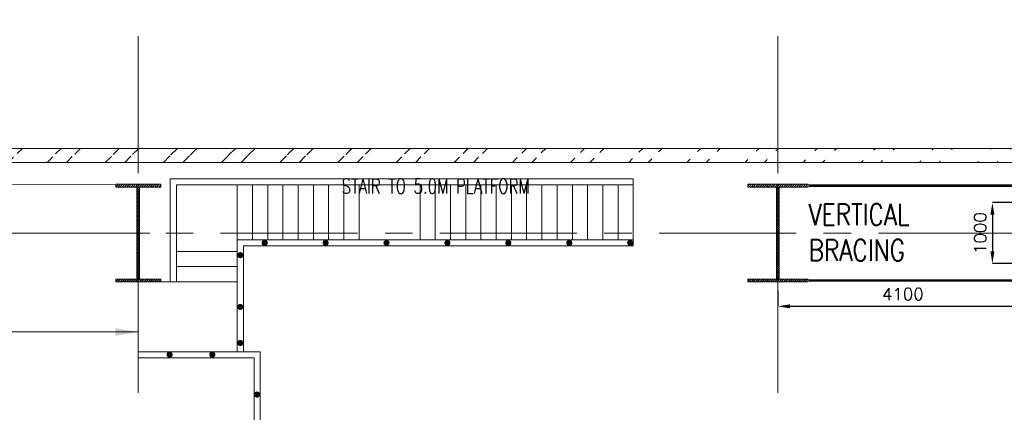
# Model space of a CAD drawing. Header units: inches. Extents: x 0 to 1545919, y 0 to 23143738.
# Tile 137 of 197: x 129344 to 145506, y 179198 to 185637. Entities that reach past the tile are written whole.
import ezdxf

# ---------------------------------------------------------------- set-up
doc = ezdxf.new("R2010")
doc.units = ezdxf.units.IN
doc.header["$LTSCALE"] = 1800
doc.header["$MEASUREMENT"] = 0
doc.linetypes.add('CENTER', pattern=[2, 1.25, -0.25, 0.25, -0.25])
doc.linetypes.add('HIDDEN', pattern=[0.375, 0.25, -0.125])
doc.layers.get('0').update_dxf_attribs({"color": 253, "lineweight": 5})
doc.layers.get('Defpoints').update_dxf_attribs({"lineweight": 18})
for name, color, linetype, lineweight in [('BRACING', 1, 'HIDDEN', 18), ('CEN', 8, 'CENTER', 18), ('COL', 1, 'Continuous', 18), ('DIM', 4, 'Continuous', 18), ('GRID', 251, 'CENTER', 18), ('STAIR', 2, 'Continuous', 18), ('STEEL', 231, 'Continuous', 18), ('TEXT', 3, 'Continuous', 18), ('WALL', 6, 'Continuous', 18)]:
    doc.layers.add(name, color=color, linetype=linetype, lineweight=lineweight)
doc.styles.add('ROMANC', font='ROMANC.SHX')
doc.styles.add('ROMANS', font='romans.shx')
doc.styles.add('S3', font='simplex.shx', dxfattribs={"width": 0.75, "height": 320})
doc.dimstyles.new('K2', dxfattribs={"dimtxt": 600, "dimasz": 400, "dimexe": 200, "dimexo": 200, "dimgap": 200, "dimtad": 1, "dimdec": 0, "dimzin": 0, "dimdsep": 46, "dimtxsty": 'ROMANC', "dimcen": 0.09, "dimclrd": 256, "dimclrt": 4, "dimadec": 0, "dimazin": 0, "dimtfac": 1, "dimtdec": 0, "dimtofl": 0, "dimtmove": 1, "dimatfit": 3, "dimfxl": 0.18, "dimtolj": 1, "dimtzin": 0, "dimarcsym": 0})
doc.dimstyles.new('User300', dxfattribs={"dimscale": 300, "dimtxt": 1.25, "dimasz": 1.5, "dimexe": 0, "dimexo": 0, "dimgap": 0.5, "dimtad": 1, "dimdec": 0, "dimzin": 0, "dimdsep": 46, "dimtxsty": 'ROMANS', "dimcen": 0, "dimclrd": 4, "dimclre": 4, "dimclrt": 4, "dimadec": 0, "dimazin": 0, "dimtfac": 0.09, "dimtdec": 0, "dimtix": 1, "dimtofl": 0, "dimtmove": 0, "dimatfit": 3, "dimfxl": 1, "dimtolj": 1, "dimtzin": 0, "dimarcsym": 0})

# ---------------------------------------------------------------- blocks, each defined once
blk = doc.blocks.new('C-ROW COLUMN')
at = {"layer": 'COL'}
h = blk.add_hatch(dxfattribs=at)
h.set_pattern_fill('ANSI31', color=256, scale=200, style=0)
h.set_pattern_definition([(45, (-1315.907, -6.545), (-17.6776695, 17.6776695), [])])
h.paths.add_polyline_path([(77950, 120865), (76960, 120865), (76960, 120820), (77950, 120820)])
h.paths.add_polyline_path([(77478, 120820), (77433, 120820), (77433, 119310), (77478, 119310)])
h.paths.add_polyline_path([(77950, 119310), (76960, 119310), (76960, 119265), (77950, 119265)])
at = {"layer": 'CEN'}
for p, q in [((77455, 119265), (77455, 120865)), ((77264, 120065), (77647, 120065))]:
    blk.add_line(p, q, dxfattribs=at)
at = {"layer": 'COL'}
for points in [[(76960, 120865), (77950, 120865), (77950, 120820), (76960, 120820)], [(77433, 120820), (77478, 120820), (77478, 119310), (77433, 119310)], [(76960, 119310), (77950, 119310), (77950, 119265), (76960, 119265)]]:
    blk.add_lwpolyline(points, close=True, dxfattribs=at)
blk = doc.blocks.new('*D666')
at = {"layer": 'Defpoints', "color": 0, "transparency": 16777216}
for p in [(145916, 182637), (145310, 181637), (145890, 181637)]:
    blk.add_point(p, dxfattribs=at)
at = {"layer": 'DIM', "color": 0, "lineweight": -2, "transparency": 16777216}
for p, q in [((145916, 182637), (145310, 182637)), ((145890, 181637), (145310, 181637))]:
    blk.add_line(p, q, dxfattribs=at)
at = {"layer": 'DIM', "lineweight": -2, "transparency": 16777216}
blk.add_line((145310, 182437), (145310, 181837), dxfattribs=at)
at = {"layer": 'DIM', "transparency": 16777216}
for points in [[(145277, 182437), (145343, 182437), (145310, 182637)], [(145277, 181837), (145343, 181837), (145310, 181637)]]:
    blk.add_solid(points, dxfattribs=at)
at = {"layer": 'DIM', "color": 4, "transparency": 16777216, "insert": (145110, 182137), "char_height": 200, "attachment_point": 5, "rotation": 90, "style": 'ROMANC'}
blk.add_mtext('\\A1;1000', dxfattribs=at)
blk = doc.blocks.new('*D669')
at = {"layer": 'Defpoints', "color": 0, "transparency": 16777216}
for p in [(145890, 181627), (141790, 181191), (145890, 180936)]:
    blk.add_point(p, dxfattribs=at)
at = {"layer": 'DIM', "color": 0, "lineweight": -2, "transparency": 16777216}
for p, q in [((145890, 181627), (145890, 180936)), ((141790, 181191), (141790, 180936))]:
    blk.add_line(p, q, dxfattribs=at)
at = {"layer": 'DIM', "lineweight": -2, "transparency": 16777216}
blk.add_line((141990, 180936), (145690, 180936), dxfattribs=at)
at = {"layer": 'DIM', "transparency": 16777216}
for points in [[(141990, 180969), (141990, 180903), (141790, 180936)], [(145690, 180969), (145690, 180903), (145890, 180936)]]:
    blk.add_solid(points, dxfattribs=at)
at = {"layer": 'DIM', "color": 4, "transparency": 16777216, "insert": (143840, 181136), "char_height": 200, "attachment_point": 5, "style": 'ROMANC'}
blk.add_mtext('\\A1;4100', dxfattribs=at)
blk = doc.blocks.new('STAIR FOR TDBFP PLATFORM R0')
at = {"layer": 'STAIR'}
for p, q in [((86025, 125189), (93625, 125189)), ((86025, 124089), (86025, 125189)), ((93625, 125189), (93625, 123499)), ((86025, 125089), (93525, 125089)), ((93525, 125089), (93525, 123499)), ((86025, 124189), (92525, 124189)), ((92525, 124189), (92525, 122354)), ((86025, 124089), (92425, 124089)), ((92425, 124089), (92425, 122354)), ((92525, 123499), (94150, 123499)), ((94150, 123349), (94150, 122354)), ((92425, 122354), (94150, 122354))]:
    blk.add_line(p, q, dxfattribs=at)
at = {"layer": 'STAIR', "flags": 128}
for points in [[(86275, 124191), (86275, 125089)], [(86525, 124191), (86525, 125089)], [(86775, 124191), (86775, 125089)], [(87025, 124191), (87025, 125089)], [(87275, 124191), (87275, 125089)], [(87525, 124191), (87525, 125089)], [(87775, 124191), (87775, 125089)], [(88025, 124191), (88025, 125089)], [(88275, 124191), (88275, 125089)], [(88525, 124191), (88525, 125089)], [(88775, 124191), (88775, 125089)], [(89025, 124191), (89025, 125089)], [(89275, 124191), (89275, 125089)], [(89525, 124191), (89525, 125089)], [(90525, 124191), (90525, 125089)], [(90775, 124191), (90775, 125089)], [(91025, 124191), (91025, 125089)], [(91275, 124191), (91275, 125089)], [(91525, 124191), (91525, 125089)], [(91775, 124191), (91775, 125089)], [(92025, 124191), (92025, 125089)], [(92275, 124191), (92275, 125089)], [(92525, 124191), (92525, 125089)], [(92525, 123999), (93525, 123999)], [(92525, 123749), (93525, 123749)]]:
    blk.add_lwpolyline(points, dxfattribs=at)
at = {"layer": 'STAIR', "const_width": 50}
for points in [[(86050, 124139, 1), (86100, 124139, 1)], [(87050, 124139, 1), (87100, 124139, 1)], [(88050, 124139, 1), (88100, 124139, 1)], [(89050, 124139, 1), (89100, 124139, 1)], [(90050, 124139, 1), (90100, 124139, 1)], [(91050, 124139, 1), (91100, 124139, 1)], [(92050, 124139, 1), (92100, 124139, 1)], [(92450, 123937, 1), (92500, 123937, 1)], [(92450, 123087, 1), (92500, 123087, 1)], [(92450, 122497, 1), (92500, 122497, 1)]]:
    blk.add_lwpolyline(points, format="xyb", close=True, dxfattribs=at)
blk = doc.blocks.new('TDBFP PLATFORM')
at = {"layer": 'DIM', "color": 7, "const_width": 10}
for points in [[(123147.2, 99827.6), (134147.2, 99827.6)], [(134147.2, 98227.6), (134147.2, 96982.6)], [(136047.2, 96982.6), (134147.2, 96982.6)], [(136047.2, 96982.6), (136047.2, 86727.6), (134163.2, 86727.6)]]:
    blk.add_lwpolyline(points, dxfattribs=at)
at = {"layer": 'STEEL'}
blk.add_line((134147.2, 96982.6), (136047.2, 96982.6), dxfattribs=at)
for points in [[(134147.2, 97082.6), (136147.2, 97082.6), (136147.2, 94827.6), (136147.2, 88227.5), (136147.2, 86627.6), (134163.2, 86627.6)], [(136047.2, 96982.6), (136047.2, 94827.6), (136047.2, 88227.5), (136047.2, 86727.6), (134163.2, 86727.6)]]:
    blk.add_lwpolyline(points, dxfattribs=at)
at = {"layer": 'STEEL', "const_width": 50}
for points in [[(134636.7, 97034.1, -1), (134686.7, 97034.1, -1)], [(135336.7, 97034.1, -1), (135386.7, 97034.1, -1)], [(136072.2, 96379.6, -1), (136122.2, 96379.6, -1)]]:
    blk.add_lwpolyline(points, format="xyb", close=True, dxfattribs=at)
at = {"layer": 'DIM'}
blk.add_leader([(134147.2, 97405.3), (130939.2, 97405.3)], dimstyle='User300', override={"dimasz": 1.25, "dimtad": 0}, dxfattribs=at)

msp = doc.modelspace()

# ---------------------------------------------------------------- hatches: boundary and pattern name
h = msp.add_hatch()
h.set_pattern_fill('ANSI32', color=256, scale=1800, style=0)
h.set_pattern_definition([(45, (0, 1000), (-477.297, 477.297), []), (45, (318.2, 1000), (-477.297, 477.297), [])])
edge = h.paths.add_edge_path()
edge.add_line((118540.003, 183527.047), (147151.98, 183527.047))
edge.add_line((118540.003, 183297.047), (147151.98, 183297.047))
at = {"layer": 'COL'}
h = msp.add_hatch(dxfattribs=at)
h.set_pattern_fill('ANSI31', color=256, scale=200, style=0)
h.set_pattern_definition([(45, (52518.656, 62065.353), (-17.6776695, 17.6776695), [])])
h.paths.add_polyline_path([(131660.003, 182937.047), (130920.003, 182937.047), (130920.003, 182892.047), (131660.003, 182892.047)])
h.paths.add_polyline_path([(131312.503, 182892.047), (131267.503, 182892.047), (131267.503, 181382.047), (131312.503, 181382.047)])
h.paths.add_polyline_path([(131660.003, 181382.047), (130920.003, 181382.047), (130920.003, 181337.047), (131660.003, 181337.047)])

# ---------------------------------------------------------------- linework, layer by layer
at = {"layer": 'BRACING', "const_width": 40}
for points in [[(142300.98, 182914.547), (153268.895, 182914.547)], [(142301.167, 181359.547), (153280.434, 181359.547)]]:
    msp.add_lwpolyline(points, dxfattribs=at)
at = {"layer": 'CEN'}
for p, q in [((131290.003, 181337.047), (131290.003, 182937.047)), ((131098.434, 182137.047), (131481.571, 182137.047))]:
    msp.add_line(p, q, dxfattribs=at)
at = {"layer": 'COL'}
for points in [[(130920.003, 182937.047), (131660.003, 182937.047), (131660.003, 182892.047), (130920.003, 182892.047)], [(131267.503, 182892.047), (131312.503, 182892.047), (131312.503, 181382.047), (131267.503, 181382.047)], [(130920.003, 181382.047), (131660.003, 181382.047), (131660.003, 181337.047), (130920.003, 181337.047)]]:
    msp.add_lwpolyline(points, close=True, dxfattribs=at)
at = {"layer": 'GRID'}
for p, q in [((131290.003, 121918.052), (131290.003, 185637.047)), ((141790.003, 121918.052), (141790.003, 185637.047)), ((160090.003, 182137.047), (24990.003, 182137.047))]:
    msp.add_line(p, q, dxfattribs=at)
at = {"layer": 'WALL'}
for p, q in [((118540.003, 183527.047), (147151.98, 183527.047)), ((118540.003, 183297.047), (147151.98, 183297.047))]:
    msp.add_line(p, q, dxfattribs=at)

# ---------------------------------------------------------------- block references
msp.add_blockref('C-ROW COLUMN', (64334.563, 62071.898))
at = {"layer": 'STAIR', "xscale": -1}
msp.add_blockref('STAIR FOR TDBFP PLATFORM R0', (225439.974, 57837.944), dxfattribs=at)
at = {"layer": 'STEEL'}
msp.add_blockref('TDBFP PLATFORM', (-2857.213, 83109.421), dxfattribs=at)

# ---------------------------------------------------------------- texts
at = {"layer": 'TEXT', "style": 'ROMANS', "width": 0.75}
msp.add_text('STAIR TO 5.0M PLATFORM', height=240, dxfattribs=at).set_placement((134628.279, 182787.047))
at = {"layer": 'TEXT', "insert": (142292.403, 182616.976), "char_height": 350, "width": 2515.41904, "attachment_point": 1, "style": 'S3'}
msp.add_mtext('{\\W0.8;VERTICAL BRACING}', dxfattribs=at)

# ---------------------------------------------------------------- dimensions: what is measured, and where the dimension line sits
at = {"layer": 'DIM'}
dim = msp.add_linear_dim(base=(145309.996, 181637.047), p1=(145915.623, 182637.047), p2=(145890.003, 181637.047), angle=270, dimstyle='K2', override={"dimtxt": 200, "dimasz": 200, "dimexe": 0, "dimexo": 0, "dimgap": 100, "dimtmove": 0, "dimarcsym": 2}, dxfattribs=at)
dim.commit()
dim.dimension.update_dxf_attribs({"geometry": '*D666', "text_midpoint": (145109.996, 182137.047)})
dim = msp.add_linear_dim(base=(145890.003, 180936.123), p1=(141790.003, 181190.52), p2=(145890.003, 181626.55), dimstyle='K2', override={"dimtxt": 200, "dimasz": 200, "dimexe": 0, "dimexo": 0, "dimgap": 100, "dimtmove": 0, "dimarcsym": 2}, dxfattribs=at)
dim.commit()
dim.dimension.update_dxf_attribs({"geometry": '*D669', "text_midpoint": (143840.003, 181136.123)})

doc.saveas('drawing.dxf')
